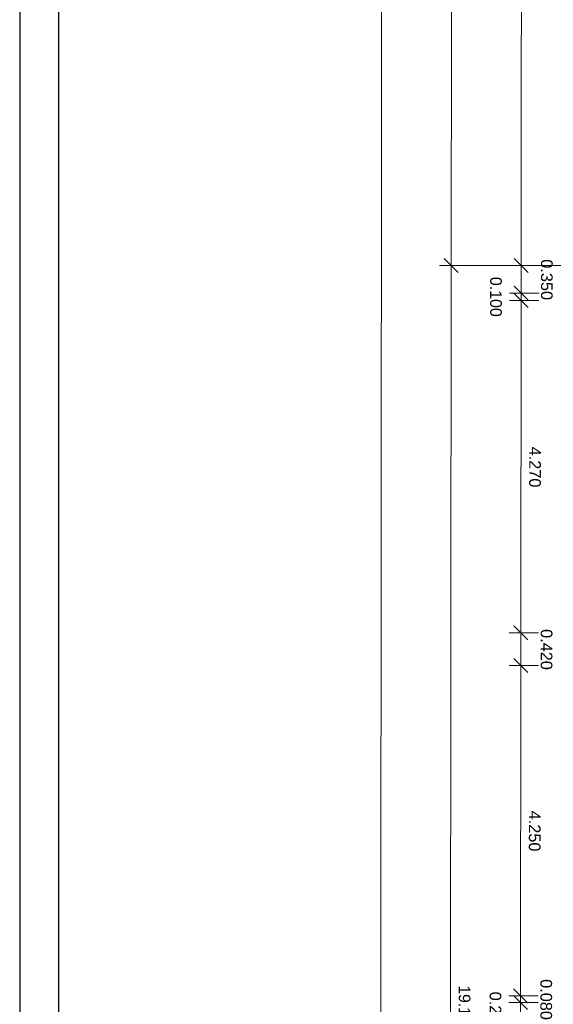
# Model space of a CAD drawing. Header units: metres. Extents: x 0 to 0.84, y 0 to 0.594.
# Tile 9 of 29: x 0 to 0.069, y 0.311 to 0.438. Entities that reach past the tile are written whole.
import ezdxf

# ---------------------------------------------------------------- set-up
doc = ezdxf.new("R2010")
doc.units = ezdxf.units.M
doc.linetypes.add('Teckovana 0.5x', pattern=[0.04, 0, -0.04])
doc.layers.add('Maßlinie 1_100', color=7, linetype='Continuous', lineweight=25)
doc.layers.add('Standard', color=7, linetype='Continuous', lineweight=25)
doc.styles.add('ARIAL', font='ARIAL.TTF')

msp = doc.modelspace()

# ---------------------------------------------------------------- linework, layer by layer
at = {"layer": 'Maßlinie 1_100', "color": 7, "linetype": 'Continuous', "lineweight": 13, "transparency": 33554687}
for p, q in [((0.05459, 0.40719), (0.05639, 0.40539)), ((0.06359, 0.40718), (0.06539, 0.40538)), ((0.05549, 0.40629), (0.05399, 0.40629)), ((0.05549, 0.40629), (0.05534, 0.21484)), ((0.05549, 0.40629), (0.05699, 0.40629)), ((0.06449, 0.40628), (0.06299, 0.40628)), ((0.06449, 0.40628), (0.06599, 0.40628)), ((0.06449, 0.40628), (0.06449, 0.40273)), ((0.06449, 0.40273), (0.06299, 0.40273)), ((0.06359, 0.40363), (0.06539, 0.40183)), ((0.06359, 0.40267), (0.06539, 0.40087)), ((0.06449, 0.40273), (0.06599, 0.40273)), ((0.06449, 0.40273), (0.06449, 0.40177)), ((0.06449, 0.40177), (0.06299, 0.40177)), ((0.06449, 0.40177), (0.06445, 0.35907)), ((0.06449, 0.40177), (0.06599, 0.40177)), ((0.06355, 0.35997), (0.06535, 0.35817)), ((0.06445, 0.35907), (0.06295, 0.35907)), ((0.06445, 0.35907), (0.06595, 0.35907)), ((0.06445, 0.35907), (0.06445, 0.35486)), ((0.06355, 0.35576), (0.06535, 0.35396)), ((0.06445, 0.35486), (0.06295, 0.35486)), ((0.06445, 0.35486), (0.06442, 0.31236)), ((0.06445, 0.35486), (0.06595, 0.35486)), ((0.06352, 0.31326), (0.06531, 0.31146)), ((0.06441, 0.31153), (0.06291, 0.31153)), ((0.06442, 0.31236), (0.06292, 0.31236)), ((0.06352, 0.31243), (0.06531, 0.31063)), ((0.06442, 0.31236), (0.06441, 0.31153)), ((0.06441, 0.31153), (0.06591, 0.31153)), ((0.06441, 0.31153), (0.06441, 0.30913)), ((0.06442, 0.31236), (0.06592, 0.31236))]:
    msp.add_line(p, q, dxfattribs=at)
for points in [[(0.04655, 0.47873), (0.04638, 0.26606), (0.04638, 0.26606), (0.04621, 0.05624)], [(0.05555, 0.47873), (0.05552, 0.43848), (0.05552, 0.43848), (0.05549, 0.40629)], [(0.06455, 0.47672), (0.06454, 0.46352), (0.06454, 0.46352), (0.06453, 0.45302), (0.06453, 0.45302), (0.0645, 0.4189), (0.0645, 0.4189), (0.06449, 0.40628)]]:
    msp.add_lwpolyline(points, dxfattribs=at)
at = {"layer": 'Maßlinie 1_100', "color": 7, "linetype": 'Teckovana 0.5x', "lineweight": 13, "transparency": 33554687}
for points in [[(0.05549, 0.40629), (0.05627, 0.40629), (0.05627, 0.40629), (0.05627, 0.40629), (0.05627, 0.40629), (0.05627, 0.40629), (0.05627, 0.40629), (0.08349, 0.40627)], [(0.06449, 0.40628), (0.06562, 0.40628), (0.06562, 0.40628), (0.06599, 0.40628), (0.06599, 0.40628), (0.06625, 0.40628), (0.06625, 0.40628), (0.06637, 0.40628), (0.06637, 0.40628), (0.06643, 0.40628), (0.06643, 0.40628), (0.06646, 0.40628), (0.06646, 0.40628), (0.06649, 0.40628), (0.06649, 0.40628), (0.06677, 0.40628), (0.06677, 0.40628), (0.06677, 0.40628), (0.06677, 0.40628), (0.06677, 0.40628), (0.06677, 0.40628), (0.06677, 0.40628), (0.06677, 0.40628), (0.06677, 0.40628), (0.06677, 0.40628), (0.06677, 0.40628), (0.06677, 0.40628), (0.06677, 0.40628), (0.06677, 0.40628), (0.06677, 0.40628), (0.06677, 0.40628), (0.06677, 0.40628)], [(0.06449, 0.40273), (0.06556, 0.40273), (0.06556, 0.40273), (0.06595, 0.40273), (0.06595, 0.40273), (0.06622, 0.40273), (0.06622, 0.40273), (0.06635, 0.40273), (0.06635, 0.40273), (0.06641, 0.40273), (0.06641, 0.40273), (0.06645, 0.40273), (0.06645, 0.40273), (0.06647, 0.40273), (0.06647, 0.40273), (0.06676, 0.40273), (0.06676, 0.40273), (0.06676, 0.40273), (0.06676, 0.40273), (0.06676, 0.40273), (0.06676, 0.40273), (0.06676, 0.40273), (0.06676, 0.40273), (0.06676, 0.40273), (0.06676, 0.40273), (0.06676, 0.40273), (0.06676, 0.40273), (0.06676, 0.40273), (0.06676, 0.40273), (0.06676, 0.40273), (0.06676, 0.40273), (0.06676, 0.40273)], [(0.06449, 0.40177), (0.06555, 0.40177), (0.06555, 0.40177), (0.06594, 0.40177), (0.06594, 0.40177), (0.06621, 0.40177), (0.06621, 0.40177), (0.06635, 0.40177), (0.06635, 0.40177), (0.0664, 0.40177), (0.0664, 0.40177), (0.06644, 0.40177), (0.06644, 0.40177), (0.06647, 0.40177), (0.06647, 0.40177), (0.06676, 0.40177), (0.06676, 0.40177), (0.06676, 0.40177), (0.06676, 0.40177), (0.06676, 0.40177), (0.06676, 0.40177), (0.06676, 0.40177), (0.06676, 0.40177), (0.06676, 0.40177), (0.06676, 0.40177), (0.06676, 0.40177), (0.06676, 0.40177), (0.06676, 0.40177), (0.06676, 0.40177), (0.06676, 0.40177), (0.06676, 0.40177), (0.06676, 0.40177)], [(0.06445, 0.35907), (0.06546, 0.35907), (0.06546, 0.35907), (0.06588, 0.35907), (0.06588, 0.35907), (0.06609, 0.35907), (0.06609, 0.35907), (0.06617, 0.35907), (0.06617, 0.35907), (0.06623, 0.35907), (0.06623, 0.35907), (0.06628, 0.35907), (0.06628, 0.35907), (0.06673, 0.35907), (0.06673, 0.35907), (0.06673, 0.35907), (0.06673, 0.35907), (0.06673, 0.35907), (0.06673, 0.35907), (0.06673, 0.35907), (0.06673, 0.35907), (0.06673, 0.35907), (0.06673, 0.35907), (0.06673, 0.35907), (0.06673, 0.35907), (0.06673, 0.35907)], [(0.06445, 0.35486), (0.06542, 0.35486), (0.06542, 0.35486), (0.06585, 0.35486), (0.06585, 0.35486), (0.06606, 0.35486), (0.06606, 0.35486), (0.06615, 0.35486), (0.06615, 0.35486), (0.06621, 0.35486), (0.06621, 0.35486), (0.06626, 0.35486), (0.06626, 0.35486), (0.06672, 0.35486), (0.06672, 0.35486), (0.06672, 0.35486), (0.06672, 0.35486), (0.06672, 0.35486), (0.06672, 0.35486), (0.06672, 0.35486), (0.06672, 0.35486), (0.06672, 0.35486), (0.06672, 0.35486), (0.06672, 0.35486), (0.06672, 0.35486), (0.06672, 0.35486)], [(0.06441, 0.31153), (0.06551, 0.31153), (0.06551, 0.31153), (0.0658, 0.31153), (0.0658, 0.31153), (0.06592, 0.31153), (0.06592, 0.31153), (0.066, 0.31153), (0.066, 0.31153), (0.06606, 0.31153), (0.06606, 0.31153), (0.06669, 0.31153), (0.06669, 0.31153), (0.06669, 0.31153), (0.06669, 0.31153), (0.06669, 0.31153), (0.06669, 0.31153), (0.06669, 0.31153), (0.06669, 0.31153), (0.06669, 0.31153), (0.06669, 0.31153), (0.06669, 0.31153)], [(0.06442, 0.31236), (0.06551, 0.31236), (0.06551, 0.31236), (0.0658, 0.31236), (0.0658, 0.31236), (0.06592, 0.31236), (0.06592, 0.31236), (0.066, 0.31236), (0.066, 0.31236), (0.06607, 0.31236), (0.06607, 0.31236), (0.06669, 0.31236), (0.06669, 0.31236), (0.06669, 0.31236), (0.06669, 0.31236), (0.06669, 0.31236), (0.06669, 0.31236), (0.06669, 0.31236), (0.06669, 0.31236), (0.06669, 0.31236), (0.06669, 0.31236), (0.06669, 0.31236)]]:
    msp.add_lwpolyline(points, dxfattribs=at)
at = {"layer": 'Standard', "color": 7, "linetype": 'Continuous', "lineweight": 25, "transparency": 33554687}
for points in [[(0, 0), (0.84, 0), (0.84, 0.594), (0, 0.594), (0, 0)], [(0.005, 0.005), (0.835, 0.005), (0.835, 0.589), (0.005, 0.589), (0.005, 0.005)]]:
    msp.add_lwpolyline(points, close=True, dxfattribs=at)

# ---------------------------------------------------------------- texts
at = {"layer": 'Maßlinie 1_100', "color": 7, "linetype": 'Continuous', "lineweight": 13, "transparency": 33554687, "char_height": 0.0015, "attachment_point": 7, "rotation": 269.9541, "style": 'ARIAL'}
for s, insert, width in [('\\W1.00;0.350', (0.06702, 0.40708), 0.0059893), ('\\W0.98;0.100', (0.06048, 0.40482), 0.0059733), ('\\W1.00;4.270', (0.0655, 0.38299), 0.0059894), ('\\W1.00;0.420', (0.06698, 0.35953), 0.0059893), ('\\W1.00;4.250', (0.06546, 0.33618), 0.0059893), ('\\W1.00;0.080', (0.06694, 0.31452), 0.0059894), ('\\W0.96;19.150', (0.05644, 0.31372), 0.007129), ('\\W1.00;0.240', (0.06041, 0.31291), 0.0059893)]:
    msp.add_mtext(s, dxfattribs=dict(at, insert=insert, width=width))

doc.saveas('drawing.dxf')
